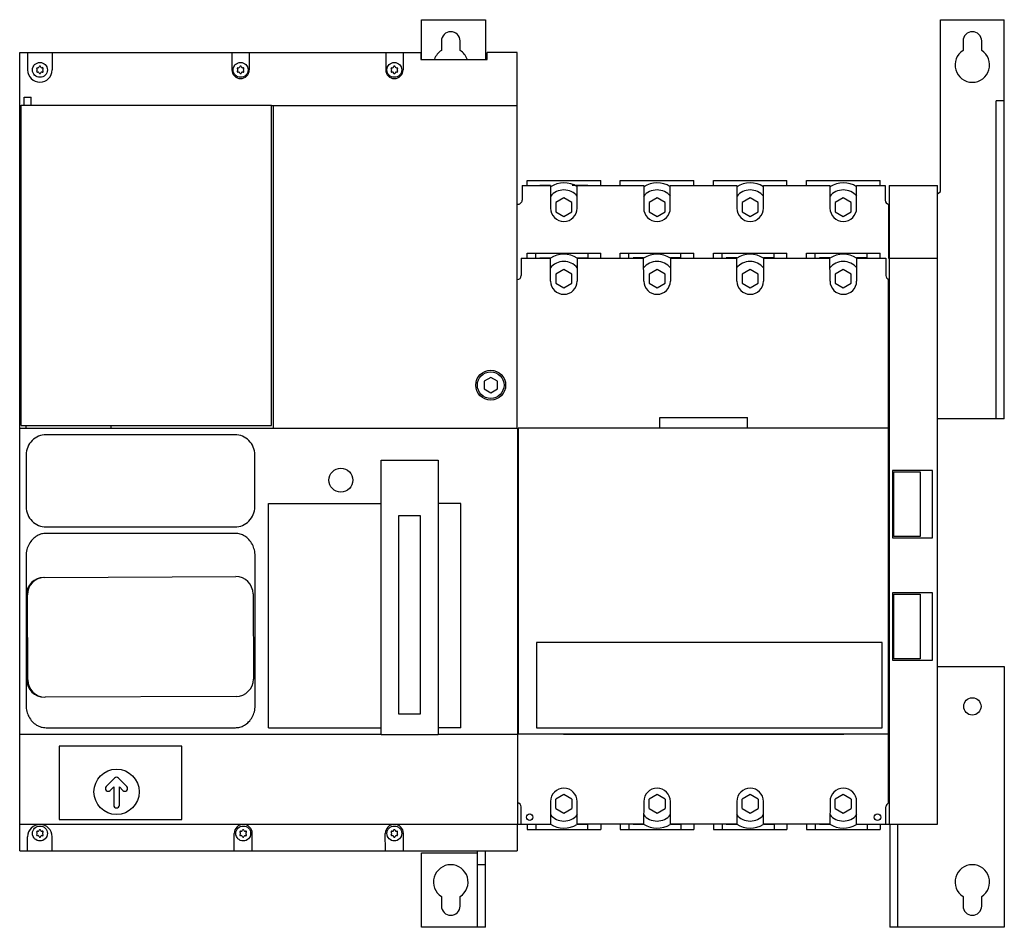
# Model space of a CAD drawing. Header units: millimetres. Extents: x 51 to 421, y 153 to 494.
import ezdxf

# ---------------------------------------------------------------- set-up
doc = ezdxf.new("R2010")
doc.units = ezdxf.units.MM
doc.header["$LTSCALE"] = 42.467305
doc.layers.add('00_COMPONENTS_2', color=7, linetype='CONTINUOUS')

msp = doc.modelspace()

# ---------------------------------------------------------------- linework, layer by layer
at = {"layer": '00_COMPONENTS_2', "color": 7, "linetype": 'Continuous'}
for p, q in [((202.3, 479.35), (202.3, 494.25)), ((202.3, 494.25), (226.3, 494.25)), ((226.3, 494.25), (226.3, 479.35)), ((397.3, 429.65), (397.3, 494.25)), ((397.3, 494.25), (421.3, 494.25)), ((421.3, 344.25), (421.3, 494.25)), ((209.8, 486.25), (209.8, 482.73)), ((216.8, 482.73), (216.8, 486.25)), ((405.8, 486.25), (405.8, 482.73)), ((412.8, 482.73), (412.8, 486.25)), ((51.3, 181.95), (51.3, 481.95)), ((51.3, 481.95), (202.03, 481.95)), ((54.3, 481.95), (54.3, 475.4)), ((63.5, 481.95), (63.5, 475.4)), ((131.05, 481.95), (131.05, 475.4)), ((137.55, 481.95), (137.55, 475.4)), ((188.85, 481.95), (188.85, 475.4)), ((195.35, 481.95), (195.35, 475.4)), ((202.03, 481.95), (202.03, 479.35)), ((226.97, 479.35), (226.97, 481.95)), ((238.3, 481.95), (226.97, 481.95)), ((238.3, 340.75), (238.3, 481.95)), ((202.03, 479.35), (226.97, 479.35)), ((52.95, 462.15), (52.95, 465.15)), ((52.95, 465.15), (55.66, 465.15)), ((55.66, 462.15), (55.66, 465.15)), ((421.3, 463.75), (418.3, 463.75)), ((418.3, 344.25), (418.3, 463.75)), ((51.3, 461.95), (51.8, 461.95)), ((51.8, 341.75), (51.8, 462.15)), ((51.8, 462.15), (145.99, 462.15)), ((145.99, 341.75), (145.99, 462.15)), ((145.99, 461.95), (238.3, 461.95)), ((146.6, 461.95), (146.6, 340.75)), ((241.98, 431.95), (241.98, 433.85)), ((241.98, 433.85), (269.63, 433.85)), ((269.63, 431.95), (269.63, 433.85)), ((276.98, 431.95), (276.98, 433.85)), ((276.98, 433.85), (304.63, 433.85)), ((304.63, 431.95), (304.63, 433.85)), ((311.98, 431.95), (311.98, 433.85)), ((311.98, 433.85), (339.63, 433.85)), ((339.63, 431.95), (339.63, 433.85)), ((346.98, 431.95), (346.98, 433.85)), ((346.98, 433.85), (374.63, 433.85)), ((374.63, 431.95), (374.63, 433.85)), ((240.1, 431.95), (240.1, 426.45)), ((240.1, 431.95), (250.8, 431.95)), ((246.8, 431.95), (246.8, 432.05)), ((246.8, 432.05), (250.8, 432.05)), ((250.8, 431.95), (250.8, 423.45)), ((258.93, 432.05), (264.8, 432.05)), ((260.8, 423.45), (260.8, 431.95)), ((260.8, 431.95), (285.8, 431.95)), ((264.8, 431.95), (264.8, 432.05)), ((285.8, 431.95), (285.8, 423.45)), ((295.8, 423.45), (295.8, 431.95)), ((295.8, 431.95), (320.8, 431.95)), ((320.8, 431.95), (320.8, 423.45)), ((330.8, 423.45), (330.8, 431.95)), ((330.8, 431.95), (355.8, 431.95)), ((355.8, 431.95), (355.8, 423.45)), ((365.8, 431.95), (376.5, 431.95)), ((365.8, 423.45), (365.8, 431.95)), ((376.5, 431.95), (376.5, 426.45)), ((378, 431.95), (396.2, 431.95)), ((378, 431.95), (378, 191.95)), ((396.2, 191.95), (396.2, 431.95)), ((396.2, 428.88), (397.3, 429.65)), ((255.8, 427.26), (252.8, 425.53)), ((252.8, 425.53), (252.8, 422.07)), ((258.8, 425.53), (255.8, 427.26)), ((258.8, 422.07), (258.8, 425.53)), ((290.8, 427.26), (287.8, 425.53)), ((287.8, 425.53), (287.8, 422.07)), ((293.8, 425.53), (290.8, 427.26)), ((293.8, 422.07), (293.8, 425.53)), ((325.8, 427.26), (322.8, 425.53)), ((322.8, 425.53), (322.8, 422.07)), ((328.8, 425.53), (325.8, 427.26)), ((328.8, 422.07), (328.8, 425.53)), ((360.8, 427.26), (357.8, 425.53)), ((357.8, 425.53), (357.8, 422.07)), ((363.8, 425.53), (360.8, 427.26)), ((363.8, 422.07), (363.8, 425.53)), ((252.8, 422.07), (255.8, 420.34)), ((255.8, 420.34), (258.8, 422.07)), ((287.8, 422.07), (290.8, 420.34)), ((290.8, 420.34), (293.8, 422.07)), ((322.8, 422.07), (325.8, 420.34)), ((325.8, 420.34), (328.8, 422.07)), ((357.8, 422.07), (360.8, 420.34)), ((360.8, 420.34), (363.8, 422.07)), ((377.8, 424.96), (377.8, 404.65)), ((239.8, 404.65), (239.8, 398.12)), ((239.8, 404.65), (250.74, 404.65)), ((241.98, 404.65), (241.98, 406.55)), ((241.98, 406.55), (269.63, 406.55)), ((245.25, 404.65), (245.25, 406.55)), ((246.8, 404.75), (246.8, 404.65)), ((246.8, 404.75), (250.74, 404.75)), ((250.8, 396.04), (250.74, 404.65)), ((260.8, 404.75), (264.8, 404.75)), ((260.8, 404.65), (260.8, 396.07)), ((260.8, 404.65), (285.75, 404.65)), ((264.8, 406.55), (264.8, 404.65)), ((269.63, 404.65), (269.63, 406.55)), ((276.98, 404.65), (276.98, 406.55)), ((276.98, 406.55), (304.63, 406.55)), ((280.25, 404.65), (280.25, 406.55)), ((281.8, 404.75), (281.8, 404.65)), ((285.75, 404.75), (281.8, 404.75)), ((285.81, 396.04), (285.75, 404.65)), ((299.8, 404.75), (295.81, 404.75)), ((295.81, 404.65), (295.81, 396.07)), ((295.81, 404.65), (320.75, 404.65)), ((299.8, 404.65), (299.8, 406.55)), ((304.63, 404.65), (304.63, 406.55)), ((311.98, 404.65), (311.98, 406.55)), ((311.98, 406.55), (339.63, 406.55)), ((315.25, 404.65), (315.25, 406.55)), ((316.8, 404.75), (316.8, 404.65)), ((320.75, 404.75), (316.8, 404.75)), ((320.81, 396.04), (320.75, 404.65)), ((334.8, 404.75), (330.81, 404.75)), ((330.81, 404.65), (355.75, 404.65)), ((330.81, 404.65), (330.81, 396.07)), ((334.8, 404.65), (334.8, 406.55)), ((339.63, 404.65), (339.63, 406.55)), ((346.98, 406.55), (374.63, 406.55)), ((346.98, 404.65), (346.98, 406.55)), ((350.25, 404.65), (350.25, 406.55)), ((355.75, 404.75), (351.8, 404.75)), ((351.8, 404.75), (351.8, 404.65)), ((355.81, 396.04), (355.75, 404.65)), ((369.8, 404.75), (365.81, 404.75)), ((365.81, 404.65), (376.8, 404.65)), ((365.81, 404.65), (365.81, 396.07)), ((369.8, 404.65), (369.8, 406.55)), ((374.63, 404.65), (374.63, 406.55)), ((376.8, 404.65), (376.8, 398.12)), ((377.8, 404.65), (396.2, 404.65)), ((255.8, 400.41), (252.8, 398.68)), ((258.8, 398.68), (255.8, 400.41)), ((290.8, 400.41), (287.8, 398.68)), ((293.8, 398.68), (290.8, 400.41)), ((325.8, 400.41), (322.8, 398.68)), ((328.8, 398.68), (325.8, 400.41)), ((360.8, 400.41), (357.8, 398.68)), ((363.8, 398.68), (360.8, 400.41)), ((252.8, 398.68), (252.8, 395.21)), ((258.8, 395.21), (258.8, 398.68)), ((287.8, 398.68), (287.8, 395.21)), ((293.8, 395.21), (293.8, 398.68)), ((322.8, 398.68), (322.8, 395.21)), ((328.8, 395.21), (328.8, 398.68)), ((357.8, 398.68), (357.8, 395.21)), ((363.8, 395.21), (363.8, 398.68)), ((377.8, 199.89), (377.8, 396.71)), ((252.8, 395.21), (255.8, 393.48)), ((255.8, 393.48), (258.8, 395.21)), ((287.8, 395.21), (290.8, 393.48)), ((290.8, 393.48), (293.8, 395.21)), ((322.8, 395.21), (325.8, 393.48)), ((325.8, 393.48), (328.8, 395.21)), ((357.8, 395.21), (360.8, 393.48)), ((360.8, 393.48), (363.8, 395.21)), ((228.31, 359.84), (225.8, 358.39)), ((230.8, 358.39), (228.31, 359.84)), ((225.8, 358.39), (225.8, 355.5)), ((225.8, 355.5), (228.3, 354.06)), ((228.3, 354.06), (230.8, 355.5)), ((230.8, 355.5), (230.8, 358.39)), ((291.86, 344.75), (324.75, 344.75)), ((291.86, 340.75), (291.86, 344.75)), ((324.75, 340.75), (324.75, 344.75)), ((421.3, 344.25), (396.2, 344.25)), ((51.3, 340.75), (238.31, 340.75)), ((51.8, 341.75), (145.99, 341.75)), ((53.6, 341.75), (53.6, 340.75)), ((85.62, 340.75), (85.62, 341.75)), ((238.31, 340.75), (238.31, 191.95)), ((238.6, 340.75), (238.6, 225.92)), ((377.8, 340.75), (238.6, 340.75)), ((132.18, 338.3), (61.25, 338.3)), ((53.75, 330.81), (53.75, 311.18)), ((139.65, 311.19), (139.65, 330.82)), ((238.6, 330.95), (238.3, 330.95)), ((238.6, 330.45), (238.31, 330.45)), ((378, 330.45), (377.8, 330.45)), ((187.1, 225.65), (187.1, 328.73)), ((187.1, 328.73), (208.5, 328.73)), ((208.5, 328.73), (208.5, 225.65)), ((394.35, 324.9), (379.35, 324.9)), ((379.35, 324.9), (379.35, 299.59)), ((379.82, 324.43), (389.67, 324.43)), ((379.82, 300.06), (379.82, 324.43)), ((389.67, 324.43), (389.67, 300.06)), ((394.35, 299.59), (394.35, 324.9)), ((144.8, 228.15), (144.8, 312.47)), ((144.8, 312.47), (187.1, 312.47)), ((217.1, 312.47), (208.5, 312.47)), ((217.1, 228.15), (217.1, 312.47)), ((193.65, 307.86), (193.65, 233.44)), ((201.95, 307.86), (193.65, 307.86)), ((201.95, 233.44), (201.95, 307.86)), ((61.24, 303.7), (132.17, 303.7)), ((132.34, 301.25), (61.2, 301.25)), ((389.67, 300.06), (379.82, 300.06)), ((379.35, 299.59), (394.35, 299.59)), ((53.71, 292.72), (53.71, 236.62)), ((139.77, 236.57), (139.77, 292.76)), ((60.67, 284.73), (132.47, 284.99)), ((54, 246.21), (53.88, 278.21)), ((54.32, 246.21), (54.2, 278.21)), ((138.99, 278.52), (139.11, 246.51)), ((394.35, 278.9), (379.35, 278.9)), ((379.35, 278.9), (379.35, 253.59)), ((379.82, 278.43), (389.67, 278.43)), ((379.82, 254.06), (379.82, 278.43)), ((389.67, 278.43), (389.67, 254.06)), ((394.35, 253.59), (394.35, 278.9)), ((375.36, 260.3), (245.55, 260.3)), ((245.55, 260.3), (245.55, 228.2)), ((375.36, 228.2), (375.36, 260.3)), ((379.35, 253.59), (394.35, 253.59)), ((389.67, 254.06), (379.82, 254.06)), ((396.2, 251.25), (421.3, 251.25)), ((421.3, 251.25), (421.3, 153.25)), ((132.64, 240), (60.84, 239.73)), ((238.31, 237.45), (238.6, 237.45)), ((378, 237.45), (377.8, 237.45)), ((193.65, 233.44), (201.95, 233.44)), ((187.1, 225.75), (51.3, 225.75)), ((61.2, 228.25), (132.34, 228.25)), ((144.8, 228.15), (187.1, 228.15)), ((217.1, 228.15), (208.5, 228.15)), ((238.31, 225.75), (208.5, 225.75)), ((238.6, 225.92), (377.8, 225.92)), ((245.55, 228.2), (375.36, 228.2)), ((255.6, 225.92), (255.6, 225.75)), ((361, 225.75), (255.6, 225.75)), ((361, 225.92), (361, 225.75)), ((187.1, 225.65), (208.5, 225.65)), ((66.19, 221.25), (66.19, 193.74)), ((112.2, 221.25), (66.19, 221.25)), ((112.2, 193.74), (112.2, 221.25)), ((86.96, 209.3), (83.84, 206.18)), ((91.57, 206.18), (88.45, 209.3)), ((85.33, 204.69), (86.65, 206.02)), ((86.65, 206.02), (86.65, 199.15)), ((88.75, 206.02), (90.08, 204.69)), ((88.75, 199.15), (88.75, 206.02)), ((250.8, 200.56), (250.74, 191.95)), ((255.8, 203.12), (252.8, 201.39)), ((252.8, 197.92), (252.8, 201.39)), ((258.8, 201.39), (255.8, 203.12)), ((258.8, 201.39), (258.8, 197.92)), ((260.8, 191.95), (260.8, 200.53)), ((285.81, 200.56), (285.75, 191.95)), ((290.8, 203.12), (287.8, 201.39)), ((287.8, 197.92), (287.8, 201.39)), ((293.8, 201.39), (290.8, 203.12)), ((293.8, 201.39), (293.8, 197.92)), ((295.81, 191.95), (295.81, 200.53)), ((320.81, 200.56), (320.75, 191.95)), ((325.8, 203.12), (322.8, 201.39)), ((322.8, 197.92), (322.8, 201.39)), ((328.8, 201.39), (325.8, 203.12)), ((328.8, 201.39), (328.8, 197.92)), ((330.81, 191.95), (330.81, 200.53)), ((355.81, 200.56), (355.75, 191.95)), ((360.8, 203.12), (357.8, 201.39)), ((357.8, 197.92), (357.8, 201.39)), ((363.8, 201.39), (360.8, 203.12)), ((363.8, 201.39), (363.8, 197.92)), ((365.81, 191.95), (365.81, 200.53)), ((239.8, 191.95), (239.8, 198.48)), ((252.8, 197.92), (255.8, 196.19)), ((255.8, 196.19), (258.8, 197.92)), ((287.8, 197.92), (290.8, 196.19)), ((290.8, 196.19), (293.8, 197.92)), ((322.8, 197.92), (325.8, 196.19)), ((325.8, 196.19), (328.8, 197.92)), ((357.8, 197.92), (360.8, 196.19)), ((360.8, 196.19), (363.8, 197.92)), ((376.8, 191.95), (376.8, 198.48)), ((66.19, 193.74), (112.2, 193.74)), ((51.3, 191.95), (250.74, 191.95)), ((238.3, 191.95), (238.3, 181.95)), ((241.98, 191.95), (241.98, 190.05)), ((241.98, 190.05), (269.63, 190.05)), ((245.25, 191.95), (245.25, 190.05)), ((246.8, 191.85), (246.8, 191.95)), ((250.74, 191.85), (246.8, 191.85)), ((285.75, 191.95), (260.8, 191.95)), ((264.8, 191.85), (260.8, 191.85)), ((264.8, 190.05), (264.8, 191.95)), ((269.63, 191.95), (269.63, 190.05)), ((276.98, 191.95), (276.98, 190.05)), ((276.98, 190.05), (304.63, 190.05)), ((280.25, 191.95), (280.25, 190.05)), ((281.8, 191.85), (281.8, 191.95)), ((285.75, 191.85), (281.8, 191.85)), ((320.75, 191.95), (295.81, 191.95)), ((299.8, 191.85), (295.81, 191.85)), ((299.8, 191.95), (299.8, 190.05)), ((304.63, 191.95), (304.63, 190.05)), ((311.98, 191.95), (311.98, 190.05)), ((311.98, 190.05), (339.63, 190.05)), ((315.25, 191.95), (315.25, 190.05)), ((316.8, 191.85), (316.8, 191.95)), ((320.75, 191.85), (316.8, 191.85)), ((355.75, 191.95), (330.81, 191.95)), ((334.8, 191.85), (330.81, 191.85)), ((334.8, 191.95), (334.8, 190.05)), ((339.63, 191.95), (339.63, 190.05)), ((346.98, 191.95), (346.98, 190.05)), ((346.98, 190.05), (374.63, 190.05)), ((350.25, 191.95), (350.25, 190.05)), ((351.8, 191.85), (351.8, 191.95)), ((355.75, 191.85), (351.8, 191.85)), ((365.81, 191.95), (396.2, 191.95)), ((369.8, 191.85), (365.81, 191.85)), ((369.8, 191.95), (369.8, 190.05)), ((374.63, 191.95), (374.63, 190.05)), ((378.3, 191.95), (378.3, 153.25)), ((381.3, 153.25), (381.3, 191.95)), ((54.3, 181.95), (54.3, 187.3)), ((63.5, 181.95), (63.5, 187.3)), ((131.91, 181.95), (131.9, 188.5)), ((138.71, 181.95), (138.7, 188.5)), ((188.71, 181.95), (188.7, 188.5)), ((195.51, 181.95), (195.5, 188.5)), ((51.3, 181.95), (238.3, 181.95)), ((223.3, 153.25), (223.3, 181.95)), ((226.3, 153.25), (226.3, 181.95)), ((202.3, 181.25), (223.3, 181.25)), ((202.3, 153.25), (202.3, 181.25)), ((226.3, 176.75), (223.3, 176.75)), ((209.8, 164.77), (209.8, 161.25)), ((216.8, 161.25), (216.8, 164.77)), ((405.8, 164.77), (405.8, 161.25)), ((412.8, 161.25), (412.8, 164.77)), ((226.3, 153.25), (202.3, 153.25)), ((421.3, 153.25), (378.3, 153.25))]:
    msp.add_line(p, q, dxfattribs=at)
for centre, radius in [((58.9, 475.4), 2.8), ((134.3, 475.4), 2.8), ((192.1, 475.4), 2.8), ((228.3, 356.95), 5.62), ((228.3, 356.95), 5), ((172, 321.25), 4.5), ((409.3, 236.25), 3.25), ((87.7, 204.15), 8.51), ((242.95, 194.65), 1.21), ((373.65, 194.65), 1.21), ((58.9, 188.5), 2.8), ((135.3, 188.5), 2.8), ((192.1, 188.5), 2.8)]:
    msp.add_circle(centre, radius, dxfattribs=at)
for centre, radius, start, end in [((213.3, 486.25), 3.5, 0, 180), ((409.3, 486.25), 3.5, 0, 180), ((213.3, 477.25), 6.5, 122.579, 161.0657), ((213.3, 477.25), 6.5, 19.5107, 57.421), ((409.3, 477.25), 6.5, 122.579, 57.421), ((58.9, 475.4), 4.6, 180, 360), ((57.93, 475.96), 0.28, 73.3985, 226.5034), ((57.93, 474.84), 0.28, 133.4966, 286.6015), ((57.4, 475.4), 0.49, 313.4966, 46.5034), ((58.15, 476.69), 0.49, 253.3985, 346.9126), ((58.15, 474.1), 0.49, 13.0874, 106.6015), ((58.9, 476.52), 0.28, 13.0874, 166.9126), ((58.9, 474.27), 0.28, 193.0874, 346.9126), ((59.65, 476.69), 0.49, 193.0874, 286.6015), ((59.65, 474.1), 0.49, 73.3985, 166.9126), ((59.87, 475.96), 0.28, 313.4966, 106.6015), ((59.87, 474.84), 0.28, 253.3985, 46.5034), ((60.4, 475.4), 0.49, 133.4966, 226.5034), ((134.3, 475.4), 3.25, 180, 360), ((133.33, 475.96), 0.28, 73.3985, 226.5034), ((133.33, 474.84), 0.28, 133.4966, 286.6015), ((132.8, 475.4), 0.49, 313.4966, 46.5034), ((133.55, 476.69), 0.49, 253.3985, 346.9126), ((133.55, 474.1), 0.49, 13.0874, 106.6015), ((134.3, 476.52), 0.28, 13.0874, 166.9126), ((134.3, 474.27), 0.28, 193.0874, 346.9126), ((135.05, 476.69), 0.49, 193.0874, 286.6015), ((135.05, 474.1), 0.49, 73.3985, 166.9126), ((135.27, 475.96), 0.28, 313.4966, 106.6015), ((135.27, 474.84), 0.28, 253.3985, 46.5034), ((135.8, 475.4), 0.49, 133.4966, 226.5034), ((192.1, 475.4), 3.25, 180, 360), ((191.13, 475.96), 0.28, 73.3984, 226.5034), ((191.13, 474.84), 0.28, 133.4966, 286.6015), ((190.6, 475.4), 0.49, 313.4966, 46.5034), ((191.35, 476.69), 0.49, 253.3985, 346.9126), ((191.35, 474.1), 0.49, 13.0874, 106.6015), ((192.1, 476.52), 0.28, 13.0874, 166.9126), ((192.1, 474.27), 0.28, 193.0874, 346.9126), ((192.85, 476.69), 0.49, 193.0874, 286.6015), ((192.85, 474.1), 0.49, 73.3985, 166.9126), ((193.07, 475.96), 0.28, 313.4966, 106.6015), ((193.07, 474.84), 0.28, 253.3985, 46.5034), ((193.6, 475.4), 0.49, 133.4966, 226.5034), ((255.8, 423.8), 9.18, 57.0288, 123.1215), ((290.8, 423.8), 9.18, 57.0288, 123.1215), ((325.8, 423.8), 9.18, 57.0288, 123.1215), ((360.8, 423.8), 9.18, 57.0288, 123.1215), ((255.8, 423.8), 6.5, 38.9611, 141.1051), ((290.8, 423.8), 6.5, 38.9611, 141.1051), ((325.8, 423.8), 6.5, 38.9611, 141.1051), ((360.8, 423.8), 6.5, 38.9611, 141.1051), ((238.6, 426.45), 1.5, 258.463, 360), ((378, 426.45), 1.5, 180, 270), ((255.8, 423.45), 5, 180, 360), ((290.8, 423.45), 5, 180, 360), ((325.8, 423.45), 5, 180, 360), ((360.8, 423.45), 5, 180, 360), ((255.8, 396.94), 6.5, 38.9464, 141.4668), ((255.8, 396.94), 9.18, 57.0215, 123.4306), ((290.8, 396.94), 6.5, 38.836, 141.357), ((290.8, 396.94), 9.18, 56.9667, 123.3759), ((325.8, 396.94), 6.5, 38.836, 141.357), ((325.8, 396.94), 9.18, 56.9667, 123.3759), ((360.8, 396.94), 6.5, 38.836, 141.357), ((360.8, 396.94), 9.18, 56.9667, 123.3759), ((238.3, 398.12), 1.5, 270.0002, 360), ((255.8, 396.07), 5, 180.4, 360), ((290.81, 396.07), 5, 180.4, 360), ((325.81, 396.07), 5, 180.4, 360), ((360.81, 396.07), 5, 180.4, 360), ((378.3, 398.12), 1.5, 180, 258.463), ((61.24, 330.81), 7.49, 89.9639, 180.0206), ((132.18, 330.82), 7.48, 359.9639, 90.0206), ((61.24, 311.18), 7.48, 179.9955, 270.0537), ((132.17, 311.18), 7.48, 269.9973, 0.0537), ((132.49, 278.5), 6.5, 0.2122, 90.2122), ((60.38, 278.23), 6.5, 90.21, 180.1408), ((60.7, 278.23), 6.5, 90.2122, 180.1423), ((60.5, 246.23), 6.5, 180.21, 270.21), ((60.81, 246.23), 6.5, 180.2122, 270.2122), ((132.61, 246.5), 6.5, 270.2122, 0.1423), ((87.7, 208.55), 1.05, 45, 135), ((84.58, 205.43), 1.05, 135, 315), ((90.82, 205.43), 1.05, 225, 45), ((255.8, 200.53), 5, 0, 179.6), ((290.81, 200.53), 5, 0, 179.6), ((325.81, 200.53), 5, 0, 179.6), ((360.81, 200.53), 5, 0, 179.6), ((238.3, 198.48), 1.5, 0, 89.9998), ((378.3, 198.48), 1.5, 101.537, 180), ((87.7, 199.15), 1.05, 180, 360), ((255.8, 199.66), 6.5, 218.5991, 321.1199), ((290.8, 199.66), 6.5, 218.7088, 321.2303), ((325.8, 199.66), 6.5, 218.7088, 321.2303), ((360.8, 199.66), 6.5, 218.7088, 321.2303), ((58.9, 187.3), 4.6, 0, 180), ((57.93, 189.06), 0.28, 73.9538, 226.6582), ((57.4, 188.5), 0.49, 313.3418, 46.6582), ((58.15, 189.8), 0.49, 253.9538, 346.4811), ((58.89, 189.62), 0.28, 13.5189, 166.4811), ((59.64, 189.8), 0.49, 193.5189, 286.0462), ((59.86, 189.06), 0.28, 313.3418, 106.0462), ((60.38, 188.5), 0.49, 133.3418, 226.6582), ((135.3, 188.5), 3.4, 0.01, 180.0067), ((134.33, 189.06), 0.28, 73.9538, 226.6582), ((133.8, 188.5), 0.49, 313.3418, 46.6582), ((134.55, 189.8), 0.49, 253.9538, 346.4811), ((135.29, 189.62), 0.28, 13.5189, 166.4811), ((136.04, 189.8), 0.49, 193.5189, 286.0462), ((136.26, 189.06), 0.28, 313.3418, 106.0462), ((136.78, 188.5), 0.49, 133.3418, 226.6582), ((192.1, 188.5), 3.4, 0.01, 180.0067), ((191.13, 189.06), 0.28, 73.9538, 226.6582), ((190.6, 188.5), 0.49, 313.3418, 46.6582), ((191.35, 189.8), 0.49, 253.9538, 346.4811), ((192.09, 189.62), 0.28, 13.5189, 166.4811), ((192.84, 189.8), 0.49, 193.5189, 286.0462), ((193.06, 189.06), 0.28, 313.3418, 106.0462), ((193.58, 188.5), 0.49, 133.3418, 226.6582), ((255.8, 199.66), 9.18, 236.7195, 302.4778), ((290.8, 199.66), 9.18, 236.7742, 302.5231), ((325.8, 199.66), 9.18, 236.7742, 302.5231), ((360.8, 199.66), 9.18, 236.7742, 302.5231), ((57.93, 187.94), 0.28, 133.3418, 286.0462), ((58.15, 187.2), 0.49, 13.5189, 106.0462), ((58.89, 187.38), 0.28, 193.5189, 346.4811), ((59.64, 187.2), 0.49, 73.9538, 166.4811), ((59.86, 187.94), 0.28, 253.9538, 46.6582), ((134.33, 187.94), 0.28, 133.3418, 286.0462), ((134.55, 187.2), 0.49, 13.5189, 106.0462), ((135.29, 187.38), 0.28, 193.5189, 346.4811), ((136.04, 187.2), 0.49, 73.9538, 166.4811), ((136.26, 187.94), 0.28, 253.9538, 46.6582), ((191.13, 187.94), 0.28, 133.3418, 286.0462), ((191.35, 187.2), 0.49, 13.5189, 106.0462), ((192.09, 187.38), 0.28, 193.5189, 346.4811), ((192.84, 187.2), 0.49, 73.9538, 166.4811), ((193.06, 187.94), 0.28, 253.9538, 46.6582), ((213.3, 170.25), 6.5, 302.579, 237.421), ((409.3, 170.25), 6.5, 302.579, 237.421), ((213.3, 161.25), 3.5, 180, 360), ((409.3, 161.25), 3.5, 180, 360)]:
    msp.add_arc(centre, radius, start, end, dxfattribs=at)
for points, knots in [([(61.2, 301.25), (60.63, 301.25), (59.45, 301.1), (57.7, 300.36), (56.06, 299.07), (54.75, 297.26), (53.91, 295.08), (53.71, 293.53), (53.71, 292.72)], [0, 0, 0, 0, 0.136726, 0.281609, 0.446656, 0.631224, 0.805924, 1, 1, 1, 1]), ([(139.77, 292.76), (139.77, 293.55), (139.6, 295.04), (138.81, 297.16), (137.57, 298.95), (135.97, 300.28), (134.2, 301.08), (132.96, 301.25), (132.34, 301.25)], [0, 0, 0, 0, 0.189025, 0.357844, 0.53905, 0.704539, 0.852149, 1, 1, 1, 1]), ([(53.71, 236.62), (53.71, 235.86), (53.89, 234.39), (54.68, 232.31), (55.92, 230.54), (57.54, 229.22), (59.33, 228.42), (60.58, 228.25), (61.2, 228.25)], [0, 0, 0, 0, 0.184307, 0.351285, 0.532178, 0.699825, 0.849574, 1, 1, 1, 1]), ([(132.34, 228.25), (132.92, 228.25), (134.1, 228.4), (135.84, 229.12), (137.47, 230.39), (138.76, 232.16), (139.59, 234.28), (139.77, 235.78), (139.77, 236.57)], [0, 0, 0, 0, 0.139118, 0.285523, 0.451812, 0.636146, 0.808972, 1, 1, 1, 1])]:
    msp.add_open_spline(points, degree=3, knots=knots, dxfattribs=at)

doc.saveas('drawing.dxf')
